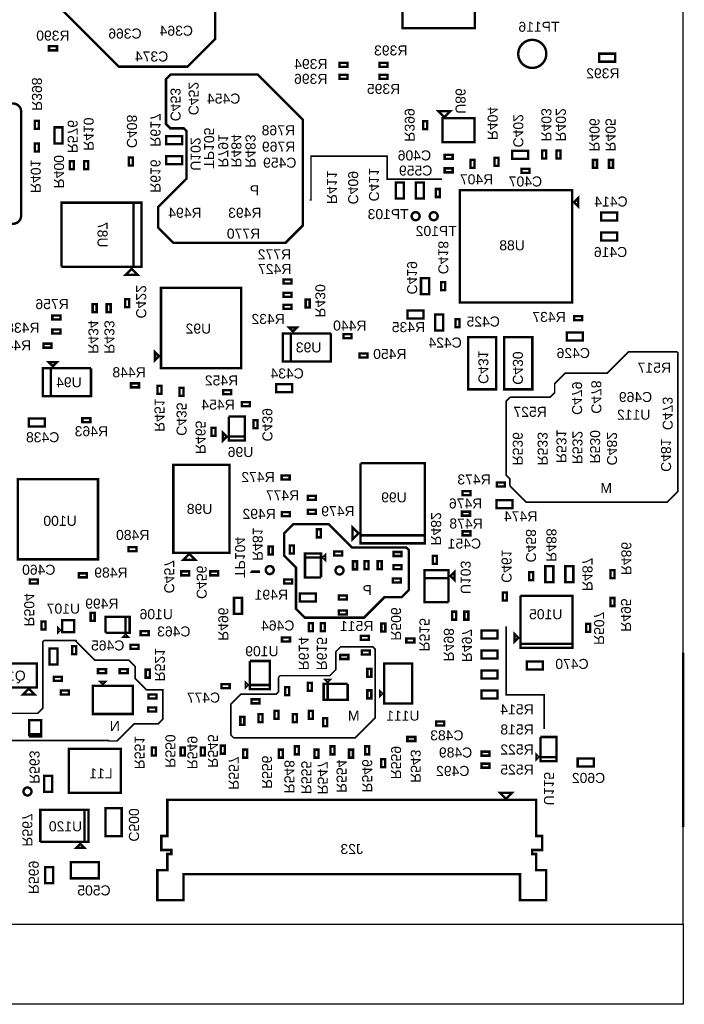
# Model space of a CAD drawing. Extents: x -5 to 85, y -5 to 162.
# Tile 2 of 6: x 43 to 85, y -5 to 57. Entities that reach past the tile are written whole.
import ezdxf
from ezdxf.enums import TextEntityAlignment as Align

# ---------------------------------------------------------------- set-up
doc = ezdxf.new("R2010")
doc.units = 0
for name, color, linetype in [('BG_BASY', 231, 'CONTINUOUS'), ('BG_OUTLINE', 95, 'CONTINUOUS'), ('PG_ASSEMBLY_BOTTOM', 52, 'CONTINUOUS'), ('RD_ASSEMBLY_BOTTOM', 52, 'CONTINUOUS')]:
    doc.layers.add(name, color=color, linetype=linetype)

msp = doc.modelspace()

# ---------------------------------------------------------------- linework, layer by layer
at = {"layer": 'BG_BASY'}
for points, const_width in [([(45.578522, 69.148198), (45.578522, 57.99836), (49.230026, 54.346856), (53.596794, 54.346856), (55.338218, 56.08828), (55.338218, 62.975744), (55.961788, 63.599314), (55.961788, 68.420742), (54.051454, 70.331076), (46.43628, 70.331076), (45.578522, 69.473318), (45.578522, 69.148198)], 0.1524), ([(60.902088, 50.990754), (60.902088, 44.28109), (59.795156, 43.174158), (52.695348, 43.174158), (51.736752, 44.132754), (51.736752, 45.463714), (53.532532, 47.259494), (53.532532, 50.256186), (53.351176, 50.437542), (52.50434, 50.437542), (52.225194, 50.716688), (52.225194, 53.555138), (52.513738, 53.843682), (58.04916, 53.843682), (60.902088, 50.990754)], 0.1524), ([(69.712586, 47.218346), (66.24955, 47.22495), (66.2432, 48.6664), (61.4172, 48.6664), (61.4172, 45.8978), (61.341, 45.8978)], 0.1016), ([(74.0156, 27.7876), (75.057, 26.7462), (83.9978, 26.7462), (84.6582, 27.4066), (84.6582, 36.2712)], 0.1016), ([(84.6582, 36.2712), (81.534, 36.2712), (80.1878, 34.925), (77.5208, 34.925), (76.8604, 34.2646), (76.8604, 33.6804), (76.581, 33.401), (74.041, 33.401)], 0.1016), ([(74.0156, 27.7876), (74.0156, 28.2194), (73.787, 28.448), (73.787, 33.147), (74.041, 33.401)], 0.1016), ([(67.61988, 23.710392), (67.61988, 21.18868), (67.154552, 20.723352), (66.075052, 20.723352), (64.777112, 19.425412), (61.026802, 19.425412), (60.463938, 19.988276), (60.463938, 22.602952), (59.710066, 23.356824), (59.710066, 24.766524), (60.301124, 25.357582), (62.52972, 25.357582), (64.018414, 23.868888), (67.461384, 23.868888), (67.61988, 23.710392)], 0.1524), ([(58.185558, 22.339554), (57.5945, 22.339554), (57.585356, 22.348698)], 0.1524), ([(76.2, 12.3698), (76.2, 14.5288), (73.787, 14.5288), (73.787, 18.8722)], 0.1016), ([(52.0192, 14.859), (50.9778, 14.859), (50.2666, 15.5702), (50.2666, 16.3322), (49.8602, 16.7386), (47.7012, 16.7386), (46.5328, 17.907), (46.5328, 17.9578), (46.5074, 17.9832), (44.5008, 17.9832), (44.4246, 17.907), (44.4246, 13.6906), (44.0944, 13.3604), (41.2496, 13.3604), (41.2496, 12.1666), (41.783, 11.6332), (48.5902, 11.6332), (48.6156, 11.6078), (49.1236, 11.6078), (50.2158, 12.7), (51.7398, 12.7), (52.0192, 12.9794), (52.0192, 14.859)], 0.1016), ([(63.373, 17.5768), (63.2968, 17.5768), (62.992, 17.272), (62.992, 16.129), (62.611, 15.748), (59.4614, 15.748), (59.3598, 15.6464)], 0.1016), ([(63.373, 17.5768), (65.3288, 17.5768), (65.4812, 17.4244), (65.4812, 17.3736)], 0.1016), ([(65.4812, 17.3736), (65.4812, 13.081), (64.2112, 11.811), (56.515, 11.811), (56.3372, 11.9888), (56.3372, 13.9446), (56.9722, 14.5796), (59.2074, 14.5796), (59.3598, 14.732), (59.3598, 15.6464)], 0.1016)]:
    msp.add_lwpolyline(points, dxfattribs=dict(at, const_width=const_width))
at = {"layer": 'BG_OUTLINE'}
for points in [[(0, 0), (84.99983, 0), (84.99983, 150.096728), (0, 150.096728)], [(0, -5.08), (0, 0), (84.99983, 0), (84.99983, -5.08)]]:
    msp.add_lwpolyline(points, close=True, dxfattribs=at)
at = {"layer": 'BG_OUTLINE', "const_width": 0.1524}
msp.add_lwpolyline([(84.99983, 6.149848), (84.99983, 17.198848)], dxfattribs=at)
at = {"layer": 'PG_ASSEMBLY_BOTTOM', "const_width": 0.1524}
for points in [[(71.794116, 64.39916), (71.794116, 56.77916), (67.222116, 56.77916), (67.222116, 64.27216)], [(44.812712, 55.637938), (45.320712, 55.637938), (45.320712, 55.383938), (44.812712, 55.383938), (44.812712, 55.637938)], [(80.687926, 54.66207), (79.671926, 54.66207), (79.671926, 55.17007), (80.687926, 55.17007), (80.687926, 54.66207)], [(63.222378, 54.583838), (63.730378, 54.583838), (63.730378, 54.329838), (63.222378, 54.329838), (63.222378, 54.583838)], [(65.762378, 54.583838), (66.270378, 54.583838), (66.270378, 54.329838), (65.762378, 54.329838), (65.762378, 54.583838)], [(63.222378, 53.821838), (63.730378, 53.821838), (63.730378, 53.567838), (63.222378, 53.567838), (63.222378, 53.821838)], [(65.762378, 53.821838), (66.270378, 53.821838), (66.270378, 53.567838), (65.762378, 53.567838), (65.762378, 53.821838)], [(69.871336, 51.142392), (69.490336, 51.523392), (70.252336, 51.523392), (69.871336, 51.142392)], [(44.16171, 50.916586), (44.16171, 50.408586), (43.90771, 50.408586), (43.90771, 50.916586), (44.16171, 50.916586)], [(45.67174, 50.501042), (45.67174, 49.485042), (45.16374, 49.485042), (45.16374, 50.501042), (45.67174, 50.501042)], [(68.525898, 50.382932), (68.525898, 50.890932), (68.779898, 50.890932), (68.779898, 50.382932), (68.525898, 50.382932)], [(69.744336, 51.078892), (71.776336, 51.078892), (71.776336, 49.554892), (69.744336, 49.554892), (69.744336, 51.078892)], [(52.240688, 49.94148), (53.256688, 49.94148), (53.256688, 49.43348), (52.240688, 49.43348), (52.240688, 49.94148)], [(44.16171, 49.477168), (44.16171, 48.969168), (43.90771, 48.969168), (43.90771, 49.477168), (44.16171, 49.477168)], [(52.240688, 48.67148), (53.256688, 48.67148), (53.256688, 48.16348), (52.240688, 48.16348), (52.240688, 48.67148)], [(69.886322, 48.754792), (70.394322, 48.754792), (70.394322, 48.500792), (69.886322, 48.500792), (69.886322, 48.754792)], [(75.178412, 48.49876), (74.162412, 48.49876), (74.162412, 49.00676), (75.178412, 49.00676), (75.178412, 48.49876)], [(76.315316, 49.03216), (76.315316, 48.52416), (76.061316, 48.52416), (76.061316, 49.03216), (76.315316, 49.03216)], [(77.229716, 49.03216), (77.229716, 48.52416), (76.975716, 48.52416), (76.975716, 49.03216), (77.229716, 49.03216)], [(46.3804, 48.3616), (46.3804, 47.8536), (46.1264, 47.8536), (46.1264, 48.3616), (46.3804, 48.3616)], [(47.2948, 48.3616), (47.2948, 47.8536), (47.0408, 47.8536), (47.0408, 48.3616), (47.2948, 48.3616)], [(49.878488, 48.08728), (49.878488, 48.59528), (50.132488, 48.59528), (50.132488, 48.08728), (49.878488, 48.08728)], [(71.533258, 47.92853), (71.533258, 48.43653), (71.787258, 48.43653), (71.787258, 47.92853), (71.533258, 47.92853)], [(73.303892, 48.57496), (73.303892, 48.06696), (73.049892, 48.06696), (73.049892, 48.57496), (73.303892, 48.57496)], [(79.541116, 48.44796), (79.541116, 47.93996), (79.287116, 47.93996), (79.287116, 48.44796), (79.541116, 48.44796)], [(80.557116, 48.44796), (80.557116, 47.93996), (80.303116, 47.93996), (80.303116, 48.44796), (80.557116, 48.44796)], [(70.394322, 47.64913), (69.886322, 47.64913), (69.886322, 47.90313), (70.394322, 47.90313), (70.394322, 47.64913)], [(75.26147, 47.60976), (74.75347, 47.60976), (74.75347, 47.86376), (75.26147, 47.86376), (75.26147, 47.60976)], [(66.790316, 45.991018), (66.790316, 47.007018), (67.298316, 47.007018), (67.298316, 45.991018), (66.790316, 45.991018)], [(68.060316, 45.991018), (68.060316, 47.007018), (68.568316, 47.007018), (68.568316, 45.991018), (68.060316, 45.991018)], [(69.330316, 46.08576), (69.330316, 46.59376), (69.584316, 46.59376), (69.584316, 46.08576), (69.330316, 46.08576)], [(77.966316, 39.40556), (70.854316, 39.40556), (70.854316, 46.51756), (77.966316, 46.51756), (77.966316, 39.40556)], [(45.602144, 41.663366), (45.602144, 45.727366), (50.682144, 45.727366), (50.682144, 41.663366), (50.174144, 41.663366), (50.174144, 45.727366)], [(50.174144, 45.727366), (50.174144, 41.663366), (45.602144, 41.663366)], [(78.347316, 46.00956), (78.347316, 45.50156), (78.093316, 45.75556), (78.347316, 46.00956)], [(80.818736, 44.592748), (79.802736, 44.592748), (79.802736, 45.100748), (80.818736, 45.100748), (80.818736, 44.592748)], [(80.818736, 43.322748), (79.802736, 43.322748), (79.802736, 43.830748), (80.818736, 43.830748), (80.818736, 43.322748)], [(50.047144, 41.536366), (50.428144, 41.155366), (49.666144, 41.155366), (50.047144, 41.536366)], [(59.672474, 40.85336), (60.180474, 40.85336), (60.180474, 40.59936), (59.672474, 40.59936), (59.672474, 40.85336)], [(68.390516, 39.92372), (68.390516, 40.93972), (68.898516, 40.93972), (68.898516, 39.92372), (68.390516, 39.92372)], [(69.660516, 40.17772), (69.660516, 40.68572), (69.914516, 40.68572), (69.914516, 40.17772), (69.660516, 40.17772)], [(51.91125, 40.321484), (56.99125, 40.321484), (56.99125, 35.241484), (51.91125, 35.241484), (51.91125, 40.321484)], [(60.180474, 39.76116), (59.672474, 39.76116), (59.672474, 40.01516), (60.180474, 40.01516), (60.180474, 39.76116)], [(47.579026, 38.78072), (47.579026, 39.28872), (47.833026, 39.28872), (47.833026, 38.78072), (47.579026, 38.78072)], [(48.468026, 38.78072), (48.468026, 39.28872), (48.722026, 39.28872), (48.722026, 38.78072), (48.468026, 38.78072)], [(49.89322, 39.605204), (49.89322, 39.097204), (49.63922, 39.097204), (49.63922, 39.605204), (49.89322, 39.605204)], [(59.672474, 39.25316), (60.180474, 39.25316), (60.180474, 38.99916), (59.672474, 38.99916), (59.672474, 39.25316)], [(61.080142, 39.077392), (61.080142, 39.585392), (61.334142, 39.585392), (61.334142, 39.077392), (61.080142, 39.077392)], [(68.542916, 38.38956), (67.526916, 38.38956), (67.526916, 38.89756), (68.542916, 38.89756), (68.542916, 38.38956)], [(69.787516, 38.64356), (69.787516, 37.62756), (69.279516, 37.62756), (69.279516, 38.64356), (69.787516, 38.64356)], [(45.53331, 38.316916), (45.02531, 38.316916), (45.02531, 38.570916), (45.53331, 38.570916), (45.53331, 38.316916)], [(70.828916, 38.33876), (70.828916, 37.83076), (70.574916, 37.83076), (70.574916, 38.33876), (70.828916, 38.33876)], [(78.601316, 38.28796), (78.093316, 38.28796), (78.093316, 38.54196), (78.601316, 38.54196), (78.601316, 38.28796)], [(45.02531, 37.681916), (45.53331, 37.681916), (45.53331, 37.427916), (45.02531, 37.427916), (45.02531, 37.681916)], [(62.680342, 37.438076), (62.680342, 35.660076), (59.632342, 35.660076), (59.632342, 37.438076), (60.140342, 37.438076), (60.140342, 35.660076)], [(60.267342, 37.565076), (60.013342, 37.819076), (60.521342, 37.819076), (60.267342, 37.565076)], [(60.140342, 35.660076), (60.140342, 37.438076), (62.680342, 37.438076)], [(63.988188, 37.131244), (63.480188, 37.131244), (63.480188, 37.385244), (63.988188, 37.385244), (63.988188, 37.131244)], [(78.645258, 36.989004), (77.629258, 36.989004), (77.629258, 37.497004), (78.645258, 37.497004), (78.645258, 36.989004)], [(44.465494, 36.792916), (44.973494, 36.792916), (44.973494, 36.538916), (44.465494, 36.538916), (44.465494, 36.792916)], [(73.156318, 37.1983), (73.156318, 33.8963), (71.378318, 33.8963), (71.378318, 37.1983), (73.156318, 37.1983)], [(75.442318, 37.1983), (75.442318, 33.8963), (73.664318, 33.8963), (73.664318, 37.1983), (75.442318, 37.1983)], [(51.78425, 36.003484), (51.53025, 35.749484), (51.53025, 36.257484), (51.78425, 36.003484)], [(64.991488, 35.92068), (64.483488, 35.92068), (64.483488, 36.17468), (64.991488, 36.17468), (64.991488, 35.92068)], [(45.060362, 35.36061), (44.806362, 35.61461), (45.314362, 35.61461), (45.060362, 35.36061)], [(47.473362, 35.23361), (47.473362, 33.45561), (44.425362, 33.45561), (44.425362, 35.23361), (44.933362, 35.23361), (44.933362, 33.45561)], [(44.933362, 33.45561), (44.933362, 35.23361), (47.473362, 35.23361)], [(50.009552, 34.276284), (50.517552, 34.276284), (50.517552, 34.022284), (50.009552, 34.022284), (50.009552, 34.276284)], [(51.947318, 34.123376), (51.947318, 33.615376), (51.693318, 33.615376), (51.693318, 34.123376), (51.947318, 34.123376)], [(53.074316, 33.488376), (53.074316, 33.996376), (53.328316, 33.996376), (53.328316, 33.488376), (53.074316, 33.488376)], [(56.362092, 33.590484), (55.854092, 33.590484), (55.854092, 33.844484), (56.362092, 33.844484), (56.362092, 33.590484)], [(60.224416, 33.723326), (59.208416, 33.723326), (59.208416, 34.231326), (60.224416, 34.231326), (60.224416, 33.723326)], [(57.545478, 32.832802), (57.037478, 32.832802), (57.037478, 33.086802), (57.545478, 33.086802), (57.545478, 32.832802)], [(44.54779, 31.547054), (43.53179, 31.547054), (43.53179, 32.055054), (44.54779, 32.055054), (44.54779, 31.547054)], [(47.43323, 31.815024), (46.92523, 31.815024), (46.92523, 32.069024), (47.43323, 32.069024), (47.43323, 31.815024)], [(56.203596, 32.171386), (57.219596, 32.171386), (57.219596, 30.647386), (56.203596, 30.647386), (56.203596, 30.901386), (57.219596, 30.901386)], [(57.219596, 30.901386), (56.203596, 30.901386), (56.203596, 32.171386)], [(58.021474, 31.943294), (58.021474, 31.435294), (57.767474, 31.435294), (57.767474, 31.943294), (58.021474, 31.943294)], [(55.103522, 30.94609), (55.103522, 31.45409), (55.357522, 31.45409), (55.357522, 30.94609), (55.103522, 30.94609)], [(56.076596, 30.901386), (55.822596, 30.647386), (55.822596, 31.155386), (56.076596, 30.901386)], [(52.693316, 23.53056), (52.693316, 29.11856), (56.249316, 29.11856), (56.249316, 23.53056), (52.693316, 23.53056)], [(64.559688, 29.21508), (68.623688, 29.21508), (68.623688, 24.13508), (64.559688, 24.13508), (64.559688, 24.64308), (68.623688, 24.64308)], [(68.623688, 24.64308), (64.559688, 24.64308), (64.559688, 29.21508)], [(42.838116, 28.20416), (47.918116, 28.20416), (47.918116, 23.12416), (42.838116, 23.12416), (42.838116, 28.20416)], [(59.555888, 28.42768), (60.063888, 28.42768), (60.063888, 28.17368), (59.555888, 28.17368), (59.555888, 28.42768)], [(71.519288, 27.18308), (71.011288, 27.18308), (71.011288, 27.43708), (71.519288, 27.43708), (71.519288, 27.18308)], [(73.703688, 27.74188), (73.195688, 27.74188), (73.195688, 27.99588), (73.703688, 27.99588), (73.703688, 27.74188)], [(61.213746, 27.152092), (61.721746, 27.152092), (61.721746, 26.898092), (61.213746, 26.898092), (61.213746, 27.152092)], [(73.170288, 26.87828), (74.186288, 26.87828), (74.186288, 26.37028), (73.170288, 26.37028), (73.170288, 26.87828)], [(61.213746, 26.263092), (61.721746, 26.263092), (61.721746, 26.009092), (61.213746, 26.009092), (61.213746, 26.263092)], [(71.493888, 25.88768), (70.985888, 25.88768), (70.985888, 26.14168), (71.493888, 26.14168), (71.493888, 25.88768)], [(60.077604, 25.853136), (59.569604, 25.853136), (59.569604, 26.107136), (60.077604, 26.107136), (60.077604, 25.853136)], [(61.791088, 24.51608), (61.791088, 25.02408), (62.045088, 25.02408), (62.045088, 24.51608), (61.791088, 24.51608)], [(64.432688, 24.77008), (64.051688, 24.38908), (64.051688, 25.15108), (64.432688, 24.77008)], [(71.519288, 24.64308), (71.011288, 24.64308), (71.011288, 24.89708), (71.519288, 24.89708), (71.519288, 24.64308)], [(50.363628, 23.640288), (49.855628, 23.640288), (49.855628, 23.894288), (50.363628, 23.894288), (50.363628, 23.640288)], [(58.98896, 23.929086), (58.98896, 23.421086), (58.73496, 23.421086), (58.73496, 23.929086), (58.98896, 23.929086)], [(60.324492, 24.003), (60.324492, 23.495), (60.070492, 23.495), (60.070492, 24.003), (60.324492, 24.003)], [(54.090316, 23.08606), (53.328316, 23.08606), (53.709316, 23.46706), (54.090316, 23.08606)], [(62.051438, 21.971), (61.035438, 21.971), (61.035438, 23.495), (62.051438, 23.495), (62.051438, 23.241), (61.035438, 23.241)], [(61.035438, 23.241), (62.051438, 23.241), (62.051438, 21.971)], [(62.178438, 23.241), (62.305438, 23.368), (62.305438, 23.114), (62.178438, 23.241)], [(63.395606, 23.35911), (62.887606, 23.35911), (62.887606, 23.61311), (63.395606, 23.61311), (63.395606, 23.35911)], [(67.156584, 23.334726), (66.648584, 23.334726), (66.648584, 23.588726), (67.156584, 23.588726), (67.156584, 23.334726)], [(69.130164, 22.839172), (69.130164, 23.347172), (69.384164, 23.347172), (69.384164, 22.839172), (69.130164, 22.839172)], [(64.333628, 22.995382), (64.333628, 22.487382), (64.079628, 22.487382), (64.079628, 22.995382), (64.333628, 22.995382)], [(64.811402, 22.497034), (64.811402, 23.005034), (65.065402, 23.005034), (65.065402, 22.497034), (64.811402, 22.497034)], [(65.640712, 22.491446), (65.640712, 22.999446), (65.894712, 22.999446), (65.894712, 22.491446), (65.640712, 22.491446)], [(67.156584, 22.496526), (66.648584, 22.496526), (66.648584, 22.750526), (67.156584, 22.750526), (67.156584, 22.496526)], [(70.13194, 20.409916), (68.60794, 20.409916), (68.60794, 22.441916), (70.13194, 22.441916), (70.13194, 21.933916), (68.60794, 21.933916)], [(70.25894, 22.060916), (70.51294, 22.314916), (70.51294, 21.806916), (70.25894, 22.060916)], [(76.774802, 22.69236), (76.774802, 21.67636), (76.266802, 21.67636), (76.266802, 22.69236), (76.774802, 22.69236)], [(77.536802, 21.67636), (77.536802, 22.69236), (78.044802, 22.69236), (78.044802, 21.67636), (77.536802, 21.67636)], [(80.657192, 22.442932), (80.657192, 21.934932), (80.403192, 21.934932), (80.403192, 22.442932), (80.657192, 22.442932)], [(43.594274, 21.843492), (44.102274, 21.843492), (44.102274, 21.589492), (43.594274, 21.589492), (43.594274, 21.843492)], [(46.704758, 22.23516), (47.212758, 22.23516), (47.212758, 21.98116), (46.704758, 21.98116), (46.704758, 22.23516)], [(53.187346, 22.36216), (53.695346, 22.36216), (53.695346, 22.10816), (53.187346, 22.10816), (53.187346, 22.36216)], [(55.531512, 22.10816), (55.023512, 22.10816), (55.023512, 22.36216), (55.531512, 22.36216), (55.531512, 22.10816)], [(59.715146, 21.844), (60.223146, 21.844), (60.223146, 21.59), (59.715146, 21.59), (59.715146, 21.844)], [(66.608452, 21.912326), (67.116452, 21.912326), (67.116452, 21.658326), (66.608452, 21.658326), (66.608452, 21.912326)], [(68.60794, 21.933916), (70.13194, 21.933916), (70.13194, 20.409916)], [(75.504802, 22.31136), (75.504802, 21.80336), (75.250802, 21.80336), (75.250802, 22.31136), (75.504802, 22.31136)], [(57.04459, 20.679156), (57.04459, 19.663156), (56.53659, 19.663156), (56.53659, 20.679156), (57.04459, 20.679156)], [(60.705746, 20.955), (61.721746, 20.955), (61.721746, 20.447), (60.705746, 20.447), (60.705746, 20.955)], [(63.685928, 20.574), (63.177928, 20.574), (63.177928, 20.828), (63.685928, 20.828), (63.685928, 20.574)], [(73.572116, 20.50796), (73.572116, 21.01596), (73.826116, 21.01596), (73.826116, 20.50796), (73.572116, 20.50796)], [(74.689716, 20.81276), (77.991716, 20.81276), (77.991716, 17.51076), (74.689716, 17.51076), (74.689716, 17.76476), (77.991716, 17.76476)], [(77.991716, 17.76476), (74.689716, 17.76476), (74.689716, 20.81276)], [(80.657192, 20.672806), (80.657192, 20.164806), (80.403192, 20.164806), (80.403192, 20.672806), (80.657192, 20.672806)], [(47.707296, 19.737324), (47.707296, 19.229324), (47.453296, 19.229324), (47.453296, 19.737324), (47.707296, 19.737324)], [(48.39843, 18.463768), (48.39843, 19.479768), (49.92243, 19.479768), (49.92243, 18.463768), (49.66843, 18.463768), (49.66843, 19.479768)], [(49.66843, 19.479768), (49.66843, 18.463768), (48.39843, 18.463768)], [(63.177928, 19.872706), (63.685928, 19.872706), (63.685928, 19.618706), (63.177928, 19.618706), (63.177928, 19.872706)], [(70.624954, 19.805142), (70.624954, 19.297142), (70.370954, 19.297142), (70.370954, 19.805142), (70.624954, 19.805142)], [(71.132954, 19.297142), (71.132954, 19.805142), (71.386954, 19.805142), (71.386954, 19.297142), (71.132954, 19.297142)], [(44.329096, 18.673064), (44.329096, 19.181064), (44.583096, 19.181064), (44.583096, 18.673064), (44.329096, 18.673064)], [(45.385228, 18.506186), (45.385228, 18.760186), (45.512228, 18.633186), (45.385228, 18.506186)], [(45.639228, 19.268186), (46.401228, 19.268186), (46.401228, 18.506186), (45.639228, 18.506186), (45.639228, 19.268186)], [(61.537088, 19.072352), (61.537088, 18.564352), (61.283088, 18.564352), (61.283088, 19.072352), (61.537088, 19.072352)], [(62.299088, 19.072352), (62.299088, 18.564352), (62.045088, 18.564352), (62.045088, 19.072352), (62.299088, 19.072352)], [(65.875916, 18.552668), (65.875916, 19.060668), (66.129916, 19.060668), (66.129916, 18.552668), (65.875916, 18.552668)], [(79.109316, 19.03476), (79.109316, 18.52676), (78.855316, 18.52676), (78.855316, 19.03476), (79.109316, 19.03476)], [(49.66843, 18.336768), (49.79543, 18.209768), (49.54143, 18.209768), (49.66843, 18.336768)], [(51.12766, 18.313908), (50.61966, 18.313908), (50.61966, 18.567908), (51.12766, 18.567908), (51.12766, 18.313908)], [(60.084716, 17.91081), (59.576716, 17.91081), (59.576716, 18.16481), (60.084716, 18.16481), (60.084716, 17.91081)], [(65.088516, 18.01876), (64.580516, 18.01876), (64.580516, 18.27276), (65.088516, 18.27276), (65.088516, 18.01876)], [(67.965574, 17.844516), (67.457574, 17.844516), (67.457574, 18.098516), (67.965574, 18.098516), (67.965574, 17.844516)], [(72.225916, 18.6182), (73.241916, 18.6182), (73.241916, 18.1102), (72.225916, 18.1102), (72.225916, 18.6182)], [(74.562716, 18.14576), (74.308716, 17.89176), (74.308716, 18.39976), (74.562716, 18.14576)], [(45.346874, 17.474438), (45.346874, 16.458438), (44.838874, 16.458438), (44.838874, 17.474438), (45.346874, 17.474438)], [(46.283118, 17.10436), (46.283118, 17.61236), (46.537118, 17.61236), (46.537118, 17.10436), (46.283118, 17.10436)], [(50.48123, 17.44726), (49.97323, 17.44726), (49.97323, 17.70126), (50.48123, 17.70126), (50.48123, 17.44726)], [(63.272924, 17.05991), (63.780924, 17.05991), (63.780924, 16.80591), (63.272924, 16.80591), (63.272924, 17.05991)], [(64.64046, 17.337786), (65.14846, 17.337786), (65.14846, 17.083786), (64.64046, 17.083786), (64.64046, 17.337786)], [(72.225916, 17.3482), (73.241916, 17.3482), (73.241916, 16.8402), (72.225916, 16.8402), (72.225916, 17.3482)], [(44.042076, 14.99616), (40.994076, 14.99616), (40.994076, 16.52016), (44.042076, 16.52016), (44.042076, 14.99616)], [(47.918116, 16.16456), (48.426116, 16.16456), (48.426116, 15.91056), (47.918116, 15.91056), (47.918116, 16.16456)], [(49.797716, 15.91056), (49.289716, 15.91056), (49.289716, 16.16456), (49.797716, 16.16456), (49.797716, 15.91056)], [(58.815986, 15.155418), (57.545986, 15.155418), (57.545986, 16.679418)], [(57.545986, 16.679418), (58.815986, 16.679418), (58.815986, 14.901418), (57.545986, 14.901418), (57.545986, 15.155418), (58.815986, 15.155418)], [(65.240916, 16.18996), (65.240916, 15.68196), (64.986916, 15.68196), (64.986916, 16.18996), (65.240916, 16.18996)], [(66.054224, 16.52016), (67.832224, 16.52016), (67.832224, 13.98016), (66.054224, 13.98016), (66.054224, 16.52016)], [(75.096116, 16.64716), (76.112116, 16.64716), (76.112116, 16.13916), (75.096116, 16.13916), (75.096116, 16.64716)], [(45.118782, 15.682214), (45.626782, 15.682214), (45.626782, 15.428214), (45.118782, 15.428214), (45.118782, 15.682214)], [(51.194208, 16.129508), (51.194208, 15.621508), (50.940208, 15.621508), (50.940208, 16.129508), (51.194208, 16.129508)], [(72.225916, 16.0782), (73.241916, 16.0782), (73.241916, 15.5702), (72.225916, 15.5702), (72.225916, 16.0782)], [(43.534076, 14.93266), (43.915076, 14.55166), (43.153076, 14.55166), (43.534076, 14.93266)], [(50.127916, 15.097252), (50.127916, 13.319252), (47.587916, 13.319252), (47.587916, 15.097252), (50.127916, 15.097252)], [(48.095916, 15.351252), (48.349916, 15.351252), (48.222916, 15.224252), (48.095916, 15.351252)], [(55.752238, 15.21333), (56.260238, 15.21333), (56.260238, 14.95933), (55.752238, 14.95933), (55.752238, 15.21333)], [(57.291986, 15.028418), (57.291986, 15.282418), (57.418986, 15.155418), (57.291986, 15.028418)], [(59.782456, 14.51356), (59.782456, 15.02156), (60.036456, 15.02156), (60.036456, 14.51356), (59.782456, 14.51356)], [(61.215016, 14.792452), (61.215016, 15.300452), (61.469016, 15.300452), (61.469016, 14.792452), (61.215016, 14.792452)], [(63.742316, 15.225268), (63.742316, 14.209268), (62.218316, 14.209268), (62.218316, 15.225268), (62.472316, 15.225268), (62.472316, 14.209268)], [(62.472316, 15.352268), (62.345316, 15.479268), (62.599316, 15.479268), (62.472316, 15.352268)], [(62.472316, 14.209268), (62.472316, 15.225268), (63.742316, 15.225268)], [(45.560234, 14.803882), (46.068234, 14.803882), (46.068234, 14.549882), (45.560234, 14.549882), (45.560234, 14.803882)], [(51.124612, 14.553438), (51.632612, 14.553438), (51.632612, 14.299438), (51.124612, 14.299438), (51.124612, 14.553438)], [(64.986916, 14.31036), (64.986916, 14.81836), (65.240916, 14.81836), (65.240916, 14.31036), (64.986916, 14.31036)], [(65.800224, 14.48816), (65.800224, 14.74216), (65.927224, 14.61516), (65.800224, 14.48816)], [(72.225916, 14.8082), (73.241916, 14.8082), (73.241916, 14.3002), (72.225916, 14.3002), (72.225916, 14.8082)], [(51.608736, 13.470382), (51.100736, 13.470382), (51.100736, 13.724382), (51.608736, 13.724382), (51.608736, 13.470382)], [(57.641236, 14.250924), (58.149236, 14.250924), (58.149236, 13.996924), (57.641236, 13.996924), (57.641236, 14.250924)], [(57.193688, 13.139674), (57.193688, 12.631674), (56.939688, 12.631674), (56.939688, 13.139674), (57.193688, 13.139674)], [(58.33999, 13.309092), (58.33999, 12.801092), (58.08599, 12.801092), (58.08599, 13.309092), (58.33999, 13.309092)], [(59.35599, 13.51915), (59.35599, 13.01115), (59.10199, 13.01115), (59.10199, 13.51915), (59.35599, 13.51915)], [(60.52439, 13.309092), (60.52439, 12.801092), (60.27039, 12.801092), (60.27039, 13.309092), (60.52439, 13.309092)], [(61.54039, 13.51915), (61.54039, 13.01115), (61.28639, 13.01115), (61.28639, 13.51915), (61.54039, 13.51915)], [(62.192916, 12.554712), (62.192916, 13.062712), (62.446916, 13.062712), (62.446916, 12.554712), (62.192916, 12.554712)], [(43.549316, 11.905996), (43.549316, 12.921996), (44.311316, 12.921996), (44.311316, 12.032996), (43.549316, 12.032996)], [(69.851016, 12.587224), (69.343016, 12.587224), (69.343016, 12.841224), (69.851016, 12.841224), (69.851016, 12.587224)], [(43.549316, 12.032996), (44.311316, 12.032996), (44.311316, 11.905996), (43.549316, 11.905996)], [(67.521328, 11.863832), (68.029328, 11.863832), (68.029328, 11.609832), (67.521328, 11.609832), (67.521328, 11.863832)], [(76.97343, 10.591292), (75.95743, 10.591292), (75.95743, 11.861292)], [(75.95743, 11.861292), (76.97343, 11.861292), (76.97343, 10.337292), (75.95743, 10.337292), (75.95743, 10.591292), (76.97343, 10.591292)], [(51.58359, 11.192002), (51.58359, 10.684002), (51.32959, 10.684002), (51.32959, 11.192002), (51.58359, 11.192002)], [(53.41239, 11.192002), (53.41239, 10.684002), (53.15839, 10.684002), (53.15839, 11.192002), (53.41239, 11.192002)], [(54.68239, 11.192002), (54.68239, 10.684002), (54.42839, 10.684002), (54.42839, 11.192002), (54.68239, 11.192002)], [(55.95239, 11.31316), (55.95239, 10.80516), (55.69839, 10.80516), (55.69839, 11.31316), (55.95239, 11.31316)], [(60.65139, 11.269218), (60.65139, 10.761218), (60.39739, 10.761218), (60.39739, 11.269218), (60.65139, 11.269218)], [(62.91199, 11.269218), (62.91199, 10.761218), (62.65799, 10.761218), (62.65799, 11.269218), (62.91199, 11.269218)], [(65.09639, 11.269218), (65.09639, 10.761218), (64.84239, 10.761218), (64.84239, 11.269218), (65.09639, 11.269218)], [(46.063916, 11.10996), (49.365916, 11.10996), (49.365916, 8.31596), (46.063916, 8.31596), (46.063916, 11.10996)], [(57.37479, 11.05916), (57.37479, 10.55116), (57.12079, 10.55116), (57.12079, 11.05916), (57.37479, 11.05916)], [(59.63539, 11.05916), (59.63539, 10.55116), (59.38139, 10.55116), (59.38139, 11.05916), (59.63539, 11.05916)], [(61.89599, 11.05916), (61.89599, 10.55116), (61.64199, 10.55116), (61.64199, 11.05916), (61.89599, 11.05916)], [(64.08039, 11.05916), (64.08039, 10.55116), (63.82639, 10.55116), (63.82639, 11.05916), (64.08039, 11.05916)], [(72.73163, 10.678922), (72.22363, 10.678922), (72.22363, 10.932922), (72.73163, 10.932922), (72.73163, 10.678922)], [(75.83043, 10.591292), (75.70343, 10.464292), (75.70343, 10.718292), (75.83043, 10.591292)], [(65.870074, 9.955784), (65.870074, 10.463784), (66.124074, 10.463784), (66.124074, 9.955784), (65.870074, 9.955784)], [(72.73163, 9.916922), (72.22363, 9.916922), (72.22363, 10.170922), (72.73163, 10.170922), (72.73163, 9.916922)], [(79.335376, 9.989058), (78.319376, 9.989058), (78.319376, 10.497058), (79.335376, 10.497058), (79.335376, 9.989058)], [(44.498006, 8.39089), (44.498006, 9.40689), (45.006006, 9.40689), (45.006006, 8.39089), (44.498006, 8.39089)], [(73.775316, 7.946644), (73.394316, 8.327644), (74.156316, 8.327644), (73.775316, 7.946644), (73.775316, 7.928356)], [(52.312316, 7.874), (75.680316, 7.874), (75.680316, 5.588), (76.061316, 5.588), (76.061316, 4.699), (75.426316, 4.699), (75.426316, 4.445), (75.680316, 4.445), (75.680316, 3.429), (76.315316, 3.429), (76.315316, 1.524), (74.664316, 1.524), (74.664316, 3.175), (53.328316, 3.175), (53.328316, 1.524), (51.677316, 1.524), (51.677316, 3.429), (52.312316, 3.429), (52.312316, 4.445), (52.566316, 4.445), (52.566316, 4.699), (51.931316, 4.699), (51.931316, 5.588), (52.312316, 5.588), (52.312316, 7.874)], [(47.054516, 7.24916), (47.054516, 5.21716), (44.260516, 5.21716)], [(44.260516, 5.21716), (44.260516, 7.24916), (47.308516, 7.24916), (47.308516, 5.21716), (47.054516, 5.21716), (47.054516, 7.24916)], [(49.416716, 7.35076), (49.416716, 5.57276), (48.400716, 5.57276), (48.400716, 7.35076), (49.416716, 7.35076)], [(47.054516, 4.83616), (46.546516, 4.83616), (46.800516, 5.09016), (47.054516, 4.83616)], [(46.195488, 3.92176), (47.973488, 3.92176), (47.973488, 2.90576), (46.195488, 2.90576), (46.195488, 3.92176)], [(44.565316, 2.60096), (44.565316, 3.61696), (45.073316, 3.61696), (45.073316, 2.60096), (44.565316, 2.60096)]]:
    msp.add_lwpolyline(points, dxfattribs=at)
for points in [[(76.32954, 55.157116, 1), (74.55154, 55.157116, 1), (76.32954, 55.157116)], [(35.17011, 44.898056), (35.17011, 51.502056, -0.414214), (35.67811, 52.010056), (42.53611, 52.010056, -0.414214), (43.04411, 51.502056), (43.04411, 44.898056, -0.414214), (42.53611, 44.390056), (35.67811, 44.390056, -0.414214), (35.17011, 44.898056)], [(68.30314, 44.870116, 1), (67.79514, 44.870116, 1), (68.30314, 44.870116)], [(69.44614, 44.870116, 1), (68.93814, 44.870116, 1), (69.44614, 44.870116)], [(59.05627, 22.443186, 1), (58.54827, 22.443186, 1), (59.05627, 22.443186)], [(63.47841, 22.416516, 1), (62.97041, 22.416516, 1), (63.47841, 22.416516)], [(43.701716, 8.408924, 1), (43.193716, 8.408924, 1), (43.701716, 8.408924)]]:
    msp.add_lwpolyline(points, format="xyb", dxfattribs=at)

# ---------------------------------------------------------------- texts
at = {"layer": 'BG_BASY', "text_generation_flag": 2, "width": 1.04}
for s, p in [('P', (58.127138, 46.190662)), ('M', (80.4926, 27.3304)), ('P', (65.278, 20.8534)), ('M', (64.4906, 12.9032)), ('N', (49.3014, 12.2428))]:
    msp.add_text(s, height=0.635, dxfattribs=at).set_placement(p)
at = {"layer": 'RD_ASSEMBLY_BOTTOM', "text_generation_flag": 2, "width": 1.04}
for s, p in [('C364', (52.88026, 56.308498)), ('R390', (45.0596, 55.998364)), ('C366', (49.625758, 56.128666)), ('R393', (66.4718, 55.058818)), ('C374', (51.313842, 54.67477)), ('R394', (61.410088, 54.200298)), ('R396', (61.401198, 53.257196)), ('R395', (66.0146, 52.620164)), ('C454', (55.88, 52.0065)), ('R768', (59.346592, 49.997868)), ('R769', (59.365642, 48.95977)), ('C406', (67.9704, 48.403764)), ('C459', (59.436, 47.9425)), ('C559', (68.048124, 47.444152)), ('R407', (71.90994, 46.891194)), ('C407', (75.0062, 46.753018)), ('R493', (57.224168, 44.766992)), ('R770', (57.138316, 43.449748)), ('R772', (59.097164, 42.134028)), ('R427', (59.116214, 41.209214)), ('R756', (45.006514, 38.98265)), ('R437', (76.5048, 38.167818)), ('R438', (43.1546, 37.481764)), ('U92', (54.2798, 37.430964)), ('R432', (58.6994, 38.040564)), ('R440', (63.873888, 37.62248)), ('C425', (72.332088, 37.87648)), ('R442', (42.6212, 36.364164)), ('U93', (61.2648, 36.237164)), ('R450', (66.413888, 35.81908)), ('R517', (83.177888, 34.946844)), ('R448', (49.8856, 34.662364)), ('U94', (46.0756, 34.027364)), ('R452', (55.745888, 34.14268)), ('C469', (81.984088, 33.092898)), ('R454', (55.5244, 32.605218)), ('R527', (75.303888, 32.152844)), ('R463', (47.498, 30.9245)), ('R472', (58.057288, 28.02128)), ('R473', (71.747888, 27.86888)), ('R477', (59.6138, 26.864564)), ('U99', (66.675, 26.7335)), ('R476', (71.214488, 26.34488)), ('U98', (54.356, 26.001218)), ('R492', (58.131456, 25.686004)), ('R479', (63.124334, 25.857962)), ('U100', (45.509688, 25.244044)), ('R478', (71.239888, 25.07488)), ('R480', (50.1142, 24.350218)), ('C451', (71.138288, 23.80488)), ('C460', (44.163488, 22.145244)), ('R489', (48.735488, 21.967444)), ('R499', (48.16221, 19.999706)), ('R491', (58.9026, 20.565364)), ('U105', (76.294488, 19.325844)), ('C463', (52.723288, 18.233898)), ('C464', (59.309, 18.609818)), ('R511', (64.3128, 18.584418)), ('C465', (48.532288, 17.344898)), ('C477', (54.602888, 14.042898)), ('C483', (70.0278, 11.650218)), ('C489', (70.579488, 10.563098)), ('C492', (70.401688, 9.394698)), ('J23', (63.996316, 4.445))]:
    msp.add_text(s, height=0.635, dxfattribs=at).set_placement(p, align=Align.CENTER)
for s, p in [('TP116', (77.1652, 56.557418)), ('R392', (80.97266, 53.609494)), ('C414', (81.4832, 45.483018)), ('R494', (54.483, 44.7675)), ('TP103', (67.607688, 44.68368)), ('TP102', (70.655688, 43.61688)), ('U88', (74.969116, 42.70756)), ('C416', (81.4578, 42.282618)), ('R435', (68.649088, 37.52088)), ('C424', (70.974204, 36.543742)), ('C426', (79.0956, 35.881818)), ('C434', (60.96, 34.586418)), ('U112', (82.923888, 31.975298)), ('C438', (45.466, 30.5435)), ('U96', (57.7596, 29.607764)), ('R474', (75.761088, 25.53208)), ('U107', (46.779688, 19.681444)), ('U106', (52.663852, 19.329146)), ('U109', (59.3598, 16.983964)), ('C470', (79.012288, 16.176244)), ('Q13', (43.3324, 15.434818)), ('R514', (75.527916, 13.292328)), ('U111', (68.293488, 12.899898)), ('R518', (75.527916, 12.022328)), ('R522', (75.527916, 10.752328)), ('R525', (75.527916, 9.482328)), ('L11', (48.8442, 9.236964)), ('C602', (80.061816, 8.949436)), ('U120', (46.9138, 5.884418)), ('C505', (48.7172, 1.820164))]:
    msp.add_text(s, height=0.635, dxfattribs=at).set_placement(p)
for s, p in [('R398', (43.730164, 52.6034)), ('C452', (53.6575, 52.324)), ('C453', (52.5145, 51.943)), ('C408', (49.749456, 50.243994)), ('R399', (67.352418, 50.6476)), ('R404', (72.609964, 50.7492)), ('R403', (76.018644, 50.65776)), ('R402', (76.933044, 50.65776)), ('R576', (45.992288, 49.91608)), ('R410', (47.008288, 50.06848)), ('R406', (79.066644, 50.02276)), ('R405', (80.082644, 50.02276)), ('R791', (55.535322, 49.004982)), ('R484', (56.371236, 49.0093)), ('R483', (57.265062, 48.992282)), ('R401', (43.653964, 47.3964)), ('C411', (65.091818, 46.863)), ('U87', (47.888144, 43.695366)), ('C418', (69.487288, 42.24528)), ('C422', (50.334418, 39.4462)), ('R430', (61.689488, 39.50208)), ('R434', (47.3075, 37.211)), ('R433', (48.3235, 37.211)), ('C478', (79.181706, 33.40608)), ('C479', (77.962506, 33.32988)), ('R451', (51.4985, 32.258)), ('C473', (83.702906, 32.36468)), ('C435', (52.8955, 32.004)), ('C439', (58.335164, 31.6484)), ('R465', (54.100476, 30.853126)), ('R531', (76.971652, 30.28188)), ('R530', (79.105252, 30.25648)), ('R536', (74.203052, 30.12948)), ('R533', (75.777852, 30.12948)), ('R532', (77.987652, 30.20568)), ('C482', (80.176116, 30.131512)), ('C481', (83.601306, 29.72308)), ('R482', (69.028564, 25.052528)), ('R481', (57.725564, 24.0792)), ('C458', (75.041252, 23.98268)), ('R486', (81.086452, 23.16988)), ('C461', (73.492106, 22.68728)), ('C457', (52.112418, 22.0218)), ('C456', (54.169818, 21.6662)), ('U103', (70.901306, 21.97608)), ('R504', (43.240706, 19.91868)), ('R506', (66.488818, 19.0246)), ('R495', (81.061052, 19.58848)), ('R507', (79.359252, 18.75028)), ('R515', (68.292218, 18.3388)), ('R614', (60.6425, 17.145)), ('R615', (61.7855, 17.145)), ('R498', (69.834506, 17.70888)), ('R497', (70.977506, 17.65808)), ('R521', (51.520852, 16.43888)), ('R550', (52.188364, 10.9728)), ('R549', (53.585364, 10.8712)), ('R545', (54.880764, 10.9728)), ('R551', (50.232564, 10.8712)), ('R556', (58.309764, 9.6266)), ('R559', (66.488818, 10.2362)), ('R543', (67.733164, 10.0076)), ('R557', (56.201564, 9.5758)), ('R548', (59.732164, 9.3472)), ('R555', (60.798964, 9.2964)), ('R547', (61.840364, 9.271)), ('R554', (63.034164, 9.3726)), ('R546', (64.659764, 9.398)), ('U115', (76.184252, 8.59028)), ('R567', (43.120564, 5.969))]:
    msp.add_text(s, height=0.635, rotation=270, dxfattribs=at).set_placement(p, align=Align.CENTER)
for s, p in [('U86', (70.577964, 51.3588)), ('R617', (51.2445, 49.276)), ('C402', (74.235818, 49.2252)), ('TP105', (54.643782, 47.882048)), ('U102', (53.7845, 47.752)), ('R400', (45.127164, 46.6344)), ('R616', (51.2445, 46.355)), ('R411', (62.424818, 45.6438)), ('C409', (63.771018, 45.6184)), ('C419', (67.506088, 39.90848)), ('C431', (72.025764, 34.2392)), ('C430', (74.210164, 34.1884)), ('R488', (76.336652, 22.96668)), ('TP104', (56.608218, 21.9456)), ('R487', (78.622906, 21.11248)), ('R496', (55.541418, 17.9578)), ('R563', (43.578018, 8.89)), ('C500', (49.876964, 5.2324)), ('R569', (43.527218, 1.905))]:
    msp.add_text(s, height=0.635, rotation=270, dxfattribs=at).set_placement(p)

doc.saveas('drawing.dxf')
